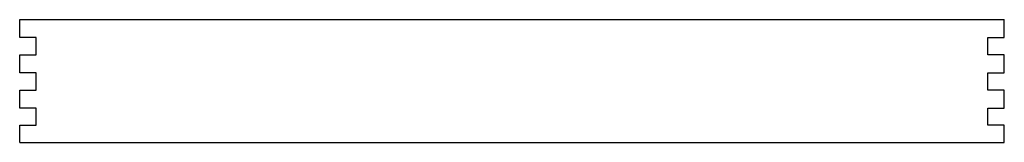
# Model space of a CAD drawing. Header units: metres. Extents: x 0 to 1200, y 0 to 150.
import ezdxf

# ---------------------------------------------------------------- set-up
doc = ezdxf.new("R2010")
doc.units = ezdxf.units.M

msp = doc.modelspace()

# ---------------------------------------------------------------- linework, layer by layer
for p, q in [((0, 128), (0, 150)), ((0, 150), (1200, 150)), ((1200, 128), (1200, 150)), ((20, 128), (0, 128)), ((20, 107), (20, 128)), ((1180, 107), (1180, 128)), ((1180, 128), (1200, 128)), ((0, 85), (0, 107)), ((0, 107), (20, 107)), ((1200, 107), (1180, 107)), ((1200, 85), (1200, 107)), ((20, 85), (0, 85)), ((20, 64), (20, 85)), ((1180, 64), (1180, 85)), ((1180, 85), (1200, 85)), ((0, 42), (0, 64)), ((0, 64), (20, 64)), ((1200, 64), (1180, 64)), ((1200, 42), (1200, 64)), ((20, 42), (0, 42)), ((20, 21), (20, 42)), ((1180, 21), (1180, 42)), ((1180, 42), (1200, 42)), ((0, 0), (0, 21)), ((0, 21), (20, 21)), ((1200, 21), (1180, 21)), ((1200, 0), (1200, 21)), ((0, 0), (1200, 0))]:
    msp.add_line(p, q)

doc.saveas('drawing.dxf')
